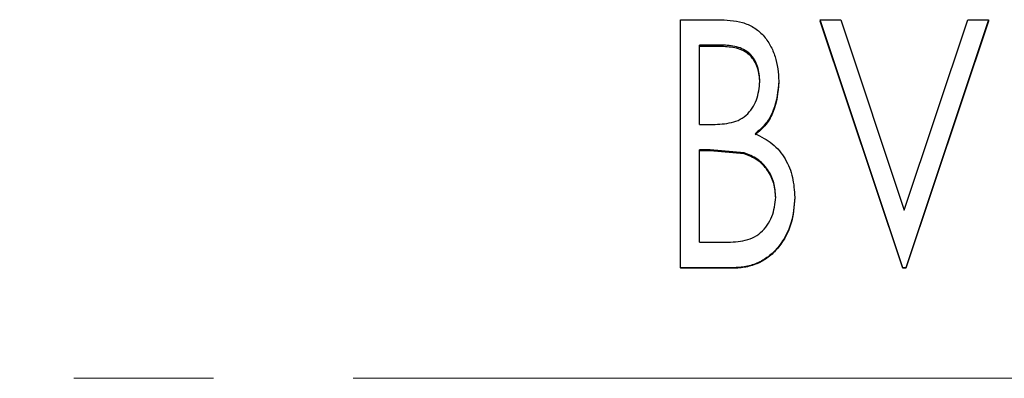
# Model space of a CAD drawing. Header units: millimetres. Extents: x 0 to 840, y 0 to 594.
# Tile 5 of 12: x 160 to 196, y 322 to 335. Entities that reach past the tile are written whole.
import ezdxf

# ---------------------------------------------------------------- set-up
doc = ezdxf.new("R2010")
doc.units = ezdxf.units.MM
doc.header["$LTSCALE"] = 2
doc.linetypes.add('CENTERX2', pattern=[20.32, 12.7, -2.54, 2.54, -2.54])

msp = doc.modelspace()

# ---------------------------------------------------------------- linework, layer by layer
at = {"color": 7, "linetype": 'Continuous', "lineweight": 25}
for p, q in [((184.479, 334.958), (185.84, 334.958)), ((184.479, 325.946), (184.479, 334.958)), ((189.556, 334.958), (190.31, 334.958)), ((192.556, 325.946), (189.556, 334.958)), ((189.556, 334.958), (189.556, 334.901)), ((190.31, 334.958), (192.614, 328.042)), ((192.614, 328.042), (194.918, 334.958)), ((195.672, 334.958), (192.672, 325.946)), ((194.918, 334.958), (195.672, 334.958)), ((195.672, 334.958), (195.672, 334.901)), ((192.556, 325.928), (189.556, 334.901)), ((195.672, 334.901), (192.672, 325.928)), ((185.974, 334.036), (185.172, 334.036)), ((185.172, 331.151), (185.172, 334.036)), ((185.974, 333.983), (185.172, 333.983)), ((185.974, 333.983), (185.974, 334.036)), ((187.364, 332.667), (187.364, 332.714)), ((188.056, 332.73), (188.056, 332.683)), ((185.172, 331.151), (185.568, 331.151)), ((185.563, 330.227), (185.172, 330.227)), ((185.172, 326.872), (185.172, 330.227)), ((185.563, 330.191), (185.172, 330.191)), ((186.794, 330.121), (185.563, 330.227)), ((186.794, 330.085), (185.563, 330.191)), ((186.794, 330.085), (186.794, 330.121)), ((187.941, 328.48), (187.941, 328.509)), ((188.633, 328.509), (188.633, 328.48)), ((185.172, 326.872), (186.035, 326.872)), ((184.479, 325.946), (184.479, 325.928)), ((186.385, 325.946), (184.479, 325.946)), ((186.385, 325.928), (184.479, 325.928)), ((186.385, 325.946), (186.385, 325.928)), ((192.556, 325.946), (192.556, 325.928)), ((192.672, 325.946), (192.556, 325.946)), ((192.672, 325.928), (192.556, 325.928)), ((192.672, 325.946), (192.672, 325.928))]:
    msp.add_line(p, q, dxfattribs=at)
at = {"color": 7, "linetype": 'CENTERX2', "lineweight": 18}
msp.add_line((401.191, 321.929), (47.611, 321.929), dxfattribs=at)
at = {"color": 7, "linetype": 'Continuous', "lineweight": 25}
for points, knots in [([(185.84, 334.958), (186.142, 334.946), (186.592, 334.929), (187.152, 334.698), (187.499, 334.404), (187.755, 334.031), (187.997, 333.48), (188.033, 333.03), (188.056, 332.73)], [0, 0, 0, 0, 0.250139, 0.374249, 0.500055, 0.625103, 0.75029, 1, 1, 1, 1]), ([(187.364, 332.714), (187.352, 332.898), (187.335, 333.174), (187.177, 333.508), (187.007, 333.727), (186.779, 333.884), (186.434, 334.014), (186.158, 334.027), (185.974, 334.036)], [0, 0, 0, 0, 0.249757, 0.374813, 0.499865, 0.624748, 0.749882, 1, 1, 1, 1]), ([(187.364, 332.667), (187.352, 332.85), (187.335, 333.125), (187.177, 333.458), (187.007, 333.675), (186.779, 333.832), (186.433, 333.961), (186.158, 333.974), (185.974, 333.983)], [0, 0, 0, 0, 0.249217, 0.374088, 0.499072, 0.624039, 0.749367, 1, 1, 1, 1]), ([(185.568, 331.151), (185.682, 331.153), (185.91, 331.157), (186.249, 331.197), (186.582, 331.284), (186.873, 331.472), (187.095, 331.734), (187.31, 332.14), (187.342, 332.484), (187.364, 332.714)], [0, 0, 0, 0, 0.125314, 0.250587, 0.375694, 0.500623, 0.624699, 0.749842, 1, 1, 1, 1]), ([(188.056, 332.73), (188.021, 332.366), (187.968, 331.819), (187.608, 331.172), (187.332, 330.933), (187.194, 330.814)], [0, 0, 0, 0, 0.498962, 0.749537, 1, 1, 1, 1]), ([(188.056, 332.683), (188.021, 332.32), (187.968, 331.776), (187.608, 331.131), (187.332, 330.894), (187.194, 330.775)], [0, 0, 0, 0, 0.498583, 0.749201, 1, 1, 1, 1]), ([(187.194, 330.814), (187.412, 330.706), (187.847, 330.491), (188.316, 329.916), (188.586, 329.234), (188.617, 328.751), (188.633, 328.509)], [0, 0, 0, 0, 0.249883, 0.499304, 0.749487, 1, 1, 1, 1]), ([(187.941, 328.509), (187.929, 328.687), (187.905, 329.043), (187.664, 329.528), (187.293, 329.925), (186.96, 330.055), (186.794, 330.121)], [0, 0, 0, 0, 0.250612, 0.500729, 0.750321, 1, 1, 1, 1]), ([(187.941, 328.48), (187.929, 328.657), (187.905, 329.012), (187.663, 329.495), (187.292, 329.89), (186.96, 330.02), (186.794, 330.085)], [0, 0, 0, 0, 0.250219, 0.500127, 0.749844, 1, 1, 1, 1]), ([(186.035, 326.872), (186.155, 326.874), (186.394, 326.877), (186.75, 326.92), (187.1, 327.012), (187.406, 327.211), (187.643, 327.484), (187.876, 327.908), (187.915, 328.268), (187.941, 328.509)], [0, 0, 0, 0, 0.125196, 0.250336, 0.375302, 0.500141, 0.625242, 0.750569, 1, 1, 1, 1]), ([(188.633, 328.509), (188.609, 328.189), (188.562, 327.551), (188.171, 326.831), (187.731, 326.369), (187.321, 326.116), (186.938, 325.998), (186.624, 325.95), (186.464, 325.947), (186.385, 325.946)], [0, 0, 0, 0, 0.250095, 0.499705, 0.624889, 0.7499, 0.874842, 0.937412, 1, 1, 1, 1]), ([(188.633, 328.48), (188.609, 328.162), (188.562, 327.526), (188.171, 326.809), (187.731, 326.349), (187.32, 326.097), (186.938, 325.98), (186.624, 325.933), (186.464, 325.93), (186.385, 325.928)], [0, 0, 0, 0, 0.249627, 0.498986, 0.624191, 0.749353, 0.874546, 0.937261, 1, 1, 1, 1])]:
    msp.add_open_spline(points, degree=3, knots=knots, dxfattribs=at)

doc.saveas('drawing.dxf')
